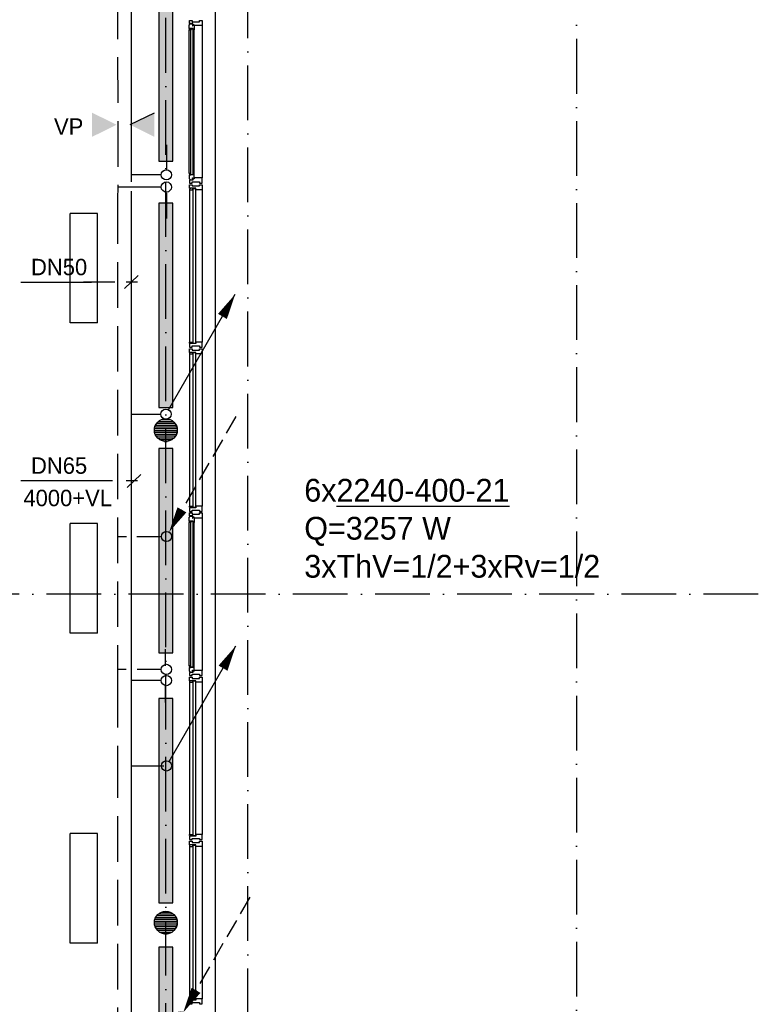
# Model space of a CAD drawing. Extents: x -866131 to -691536, y 173952 to 258052.
# Tile 156 of 160: x -728004 to -719910, y 237525 to 248321. Entities that reach past the tile are written whole.
import ezdxf

# ---------------------------------------------------------------- set-up
doc = ezdxf.new("R2010")
doc.units = 0
doc.header["$LTSCALE"] = 100
for name, pattern in [('2322107', [2000, 1000, 1000]), ('2322108', [7, 5, -2]), ('DASHDOT', [9, 6, -1.5, 0, -1.5])]:
    doc.linetypes.add(name, pattern=pattern)
doc.layers.get('0').update_dxf_attribs({"linetype": 'CONTINUOUS'})
for name, color, linetype in [('AL$7----_STRAMIEN', 1, 'DASHDOT'), ('AL21----_BUITENWAND', 4, 'CONTINUOUS'), ('AL28----_KONSTRUKTIE', 3, 'CONTINUOUS'), ('AL31----_BUITENKOZ', 7, 'CONTINUOUS'), ('ALXAA---_GEWBETON', 12, 'CONTINUOUS'), ('ALXOU---_GLAS', 7, 'CONTINUOUS'), ('ARMATUUR', 8, 'CONTINUOUS'), ('WI561---', 1, 'CONTINUOUS'), ('WL561---', 4, 'CONTINUOUS'), ('WL561---_AANVOER', 4, 'CONTINUOUS'), ('WL561---_RETOUR', 4, 'CONTINUOUS'), ('WL570---', 3, 'CONTINUOUS'), ('WL570---_RETOUR', 3, 'CONTINUOUS')]:
    doc.layers.add(name, color=color, linetype=linetype)
doc.styles.add('BURO-018', font='BUROFONT.shx', dxfattribs={"height": 180})
doc.styles.add('BURO-025', font='BUROFONT.shx', dxfattribs={"height": 250})

# ---------------------------------------------------------------- blocks, each defined once
blk = doc.blocks.new('2322401')
at = {"color": 0, "linetype": 'CONTINUOUS'}
for p, q in [((-0.5, 0.5, 1), (-0.5, 0.5)), ((-0.5, 0.5, 1), (-0.5, -0.5, 1)), ((0.5, 0.5, 1), (-0.5, 0.5, 1)), ((0.5, 0.5), (-0.5, 0.5)), ((-0.5, 0.5), (-0.5, -0.5)), ((0.5, 0.5, 1), (0.5, 0.5)), ((0.5, -0.5, 1), (0.5, 0.5, 1)), ((0.5, -0.5), (0.5, 0.5)), ((-0.5, -0.5, 1), (-0.5, -0.5)), ((-0.5, -0.5, 1), (0.5, -0.5, 1)), ((-0.5, -0.5), (0.5, -0.5)), ((0.5, -0.5, 1), (0.5, -0.5))]:
    blk.add_line(p, q, dxfattribs=at)
blk = doc.blocks.new('CVHATCH1')
at = {"color": 0, "linetype": 'CONTINUOUS'}
blk.add_solid([(-0.5, -0.5), (0.5, -0.5), (-0.5, 0.5), (0.5, 0.5)], dxfattribs=at)
blk = doc.blocks.new('LDV1107')
at = {"color": 0, "linetype": 'CONTINUOUS'}
blk.add_line((0.25, 0.433), (6.75, 11.691), dxfattribs=at)
blk.add_lwpolyline([(6.75, 11.691, 0, 1, 0), (5.5, 9.526, 1, 1, 0)], format="xyseb", dxfattribs=at)
blk.add_circle((0, 0), 0.5, dxfattribs=at)
blk = doc.blocks.new('LDV3108')
at = {"color": 0, "linetype": 'CONTINUOUS'}
for p, q in [((6.75, 11.691), (5.813, 10.068)), ((5.438, 9.418), (4.5, 7.794)), ((4.125, 7.145), (3.188, 5.521)), ((2.813, 4.871), (1.875, 3.248)), ((1.5, 2.598), (0.563, 0.974))]:
    blk.add_line(p, q, dxfattribs=at)
blk.add_lwpolyline([(0.25, 0.433, 0, 1, 0), (1.5, 2.598, 1, 1, 0)], format="xyseb", dxfattribs=at)
blk.add_circle((0, 0), 0.5, dxfattribs=at)
blk = doc.blocks.new('CVRINFO2')
at = {"color": 0, "linetype": 'CONTINUOUS', "style": 'BURO-025'}
for tag, p in [('CV_TEXT125', (0, 0)), ('CV_TEXT225', (0, -4.17)), ('CV_TEXT325', (0, -8.33)), ('CV_TEXT425', (0, -12.5))]:
    blk.add_attdef(tag, p, '', height=2.5, dxfattribs=at)

msp = doc.modelspace()

# ---------------------------------------------------------------- hatches: boundary and pattern name
at = {"layer": 'ALXAA---_GEWBETON'}
h = msp.add_hatch(dxfattribs=at)
h.set_pattern_fill('GEWPBET', color=8, scale=100, style=0)
h.set_pattern_definition([(0, (-876703.18, 210276.94), (0, 20), [])])
edge = h.paths.add_edge_path()
edge.add_arc((-726403.003, 243821.228), 125, 0, 360)
h = msp.add_hatch(dxfattribs=at)
h.set_pattern_fill('GEWPBET', color=8, scale=100, style=0)
h.set_pattern_definition([(0, (-876703.18, 204876.94), (0, 20), [])])
edge = h.paths.add_edge_path()
edge.add_arc((-726403.003, 238421.228), 125, 0, 360)
at = {"layer": 'WL570---'}
h = msp.add_hatch(color=1, dxfattribs=at)
h.paths.add_polyline_path([(-727210.446, 247037.141), (-726945.594, 247167.968), (-727210.446, 247167.968)])
h.paths.add_polyline_path([(-727210.446, 247167.968), (-726945.594, 247167.968), (-726945.594, 247170.51), (-727210.446, 247301.338)])
h = msp.add_hatch(color=1, dxfattribs=at)
h.paths.add_polyline_path([(-726527.956, 247037.141), (-726792.808, 247167.968), (-726527.956, 247167.968)])
h.paths.add_polyline_path([(-726527.956, 247167.968), (-726792.808, 247167.968), (-726792.808, 247170.51), (-726527.956, 247301.338)])

# ---------------------------------------------------------------- linework, layer by layer
at = {"layer": 'AL$7----_STRAMIEN', "color": 1}
msp.add_line((-721902.826, 252610.366), (-721902.826, 213916.491), dxfattribs=at)
for points in [[(-726402.826, 215336.46), (-726402.826, 252610.366)], [(-725502.826, 213916.491), (-725502.826, 252610.366)], [(-719909.644, 242021.228), (-759959.895, 242021.228)]]:
    msp.add_lwpolyline(points, dxfattribs=at)
at = {"layer": 'AL21----_BUITENWAND', "color": 8}
msp.add_line((-725862.826, 250961.366), (-725862.772, 233341.228), dxfattribs=at)
msp.add_line((-725862.826, 250961.366), (-725862.772, 233341.228), dxfattribs=at)
at = {"layer": 'AL28----_KONSTRUKTIE', "color": 8}
for centre in [(-726403.003, 243821.228), (-726402.826, 243821.228), (-726403.003, 238421.228), (-726402.826, 238421.228)]:
    msp.add_circle(centre, 125, dxfattribs=at)
at = {"layer": 'AL31----_BUITENKOZ', "color": 8}
for p, q in [((-726142.826, 246456.366), (-726142.826, 244786.366)), ((-726003.826, 246456.366), (-726003.826, 244786.366)), ((-726142.826, 244656.366), (-726142.826, 242986.366)), ((-726003.826, 244656.366), (-726003.826, 242986.366)), ((-726145.826, 242866.668), (-726141.584, 242869.117)), ((-726145.826, 242824.183), (-726145.826, 242866.668)), ((-726104.826, 242824.183), (-726145.826, 242824.183)), ((-726143.53, 242824.183), (-726129.997, 242824.183)), ((-726143.53, 242807.183), (-726143.53, 242824.183)), ((-726142.826, 242912.366), (-726113.326, 242912.366)), ((-726142.826, 242879.366), (-726142.826, 242912.366)), ((-726106.826, 242879.366), (-726142.826, 242879.366)), ((-726141.584, 242869.117), (-726141.584, 242876.183)), ((-726141.584, 242876.183), (-726111.826, 242876.183)), ((-726129.997, 242824.183), (-726129.997, 242807.183)), ((-726113.326, 242912.366), (-726113.326, 242898.366)), ((-726113.326, 242898.366), (-726033.326, 242898.366)), ((-726111.826, 242876.183), (-726111.826, 242853.683)), ((-726111.826, 242853.683), (-726106.826, 242853.683)), ((-726106.826, 242865.366), (-726106.826, 242879.366)), ((-726091.826, 242865.366), (-726106.826, 242865.366)), ((-726106.826, 242853.683), (-726106.826, 242861.683)), ((-726106.826, 242861.683), (-726091.826, 242861.683)), ((-726104.826, 242807.183), (-726104.826, 242824.183)), ((-726091.826, 242856.366), (-726091.826, 242865.366)), ((-726091.826, 242861.683), (-726091.826, 242856.366)), ((-726091.826, 242856.366), (-726091.826, 242809.242)), ((-726003.826, 242856.366), (-726091.826, 242856.366)), ((-726033.326, 242898.366), (-726033.326, 242912.366)), ((-726033.326, 242912.366), (-726003.826, 242912.366)), ((-726003.826, 242912.366), (-726003.826, 242856.366)), ((-726003.826, 242856.366), (-726003.826, 241186.366)), ((-726145.826, 241233.491), (-726145.826, 242809.242)), ((-726129.997, 242807.183), (-726143.53, 242807.183)), ((-726091.826, 242809.242), (-726104.826, 242807.183)), ((-726091.826, 241233.491), (-726091.826, 242809.242)), ((-726104.826, 241218.55), (-726145.826, 241218.55)), ((-726145.826, 241218.55), (-726145.826, 241176.064)), ((-726129.997, 241235.55), (-726143.53, 241235.55)), ((-726143.53, 241235.55), (-726143.53, 241218.55)), ((-726143.53, 241218.55), (-726129.997, 241218.55)), ((-726129.997, 241218.55), (-726129.997, 241235.55)), ((-726091.826, 241233.491), (-726104.826, 241235.55)), ((-726104.826, 241235.55), (-726104.826, 241218.55)), ((-726091.826, 241186.366), (-726091.826, 241233.491)), ((-726145.826, 241176.064), (-726141.584, 241173.615)), ((-726106.826, 241163.366), (-726142.826, 241163.366)), ((-726142.826, 241163.366), (-726142.826, 241130.366)), ((-726142.826, 241130.366), (-726113.326, 241130.366)), ((-726141.584, 241173.615), (-726141.584, 241166.55)), ((-726141.584, 241166.55), (-726111.826, 241166.55)), ((-726113.326, 241130.366), (-726113.326, 241144.366)), ((-726113.326, 241144.366), (-726033.326, 241144.366)), ((-726111.826, 241166.55), (-726111.826, 241189.05)), ((-726111.826, 241189.05), (-726106.826, 241189.05)), ((-726106.826, 241189.05), (-726106.826, 241181.05)), ((-726106.826, 241181.05), (-726091.826, 241181.05)), ((-726091.826, 241177.366), (-726106.826, 241177.366)), ((-726106.826, 241177.366), (-726106.826, 241163.366)), ((-726091.826, 241181.05), (-726091.826, 241186.366)), ((-726003.826, 241186.366), (-726091.826, 241186.366)), ((-726091.826, 241186.366), (-726091.826, 241177.366)), ((-726033.326, 241144.366), (-726033.326, 241130.366)), ((-726033.326, 241130.366), (-726003.826, 241130.366)), ((-726003.826, 241130.366), (-726003.826, 241186.366)), ((-726142.826, 241056.366), (-726142.826, 239386.366)), ((-726003.826, 241056.366), (-726003.826, 239386.366)), ((-726142.826, 239256.366), (-726142.826, 237586.366)), ((-726003.826, 239256.366), (-726003.826, 237586.366))]:
    msp.add_line(p, q, dxfattribs=at)
at = {"layer": 'AL31----_BUITENKOZ', "color": 8, "linetype": 'CONTINUOUS'}
for p, q in [((-726142.826, 244774.366), (-726142.826, 244786.366)), ((-726142.826, 244786.366), (-726105.826, 244786.366)), ((-726137.826, 244774.366), (-726142.826, 244774.366)), ((-726142.826, 244769.366), (-726142.826, 244730.366)), ((-726075.826, 244769.366), (-726142.826, 244769.366)), ((-726137.826, 244769.366), (-726137.826, 244774.366)), ((-726105.826, 244769.366), (-726137.826, 244769.366)), ((-726105.826, 244786.366), (-726105.826, 244769.366)), ((-726022.826, 244786.366), (-726075.826, 244786.366)), ((-726075.826, 244786.366), (-726075.826, 244769.366)), ((-726014.826, 244786.366), (-726022.826, 244786.366)), ((-726010.826, 244786.366), (-726014.826, 244786.366)), ((-726003.826, 244786.366), (-726010.826, 244786.366)), ((-726003.826, 244749.294), (-726003.826, 244786.366)), ((-726142.826, 244730.366), (-726136.826, 244730.366)), ((-726142.826, 244673.366), (-726142.826, 244712.366)), ((-726142.826, 244712.366), (-726136.826, 244712.366)), ((-726075.826, 244673.366), (-726142.826, 244673.366)), ((-726137.826, 244668.366), (-726142.826, 244668.366)), ((-726142.826, 244668.366), (-726142.826, 244656.366)), ((-726142.826, 244656.366), (-726105.826, 244656.366)), ((-726105.826, 244673.366), (-726137.826, 244673.366)), ((-726137.826, 244673.366), (-726137.826, 244668.366)), ((-726136.826, 244730.366), (-726122.826, 244730.366)), ((-726136.826, 244712.366), (-726122.826, 244712.366)), ((-726122.826, 244730.366), (-726122.826, 244730.366)), ((-726122.826, 244730.366), (-726112.826, 244730.366)), ((-726122.826, 244712.366), (-726122.826, 244712.366)), ((-726122.826, 244712.366), (-726112.826, 244712.366)), ((-726112.826, 244730.366), (-726112.826, 244744.366)), ((-726112.826, 244744.366), (-726032.826, 244744.366)), ((-726112.826, 244712.366), (-726112.826, 244698.366)), ((-726112.826, 244698.366), (-726032.826, 244698.366)), ((-726105.826, 244656.366), (-726105.826, 244673.366)), ((-726075.826, 244656.366), (-726075.826, 244673.366)), ((-726022.826, 244656.366), (-726075.826, 244656.366)), ((-726032.826, 244744.366), (-726032.826, 244730.366)), ((-726032.826, 244730.366), (-726023.826, 244730.366)), ((-726032.826, 244698.366), (-726032.826, 244712.366)), ((-726032.826, 244712.366), (-726023.326, 244712.366)), ((-726023.826, 244730.366), (-726023.826, 244730.366)), ((-726023.826, 244730.366), (-726009.826, 244730.366)), ((-726023.326, 244712.366), (-726023.326, 244712.366)), ((-726023.326, 244712.366), (-726009.826, 244712.366)), ((-726014.826, 244656.366), (-726022.826, 244656.366)), ((-726010.826, 244656.366), (-726014.826, 244656.366)), ((-726003.826, 244656.366), (-726010.826, 244656.366)), ((-726009.826, 244730.366), (-726003.826, 244730.366)), ((-726009.826, 244712.366), (-726003.826, 244712.366)), ((-726003.826, 244730.366), (-726003.826, 244749.294)), ((-726003.826, 244712.366), (-726003.826, 244693.439)), ((-726003.826, 244693.439), (-726003.826, 244656.366)), ((-726142.826, 242974.366), (-726142.826, 242986.366)), ((-726142.826, 242986.366), (-726105.826, 242986.366)), ((-726137.826, 242974.366), (-726142.826, 242974.366)), ((-726142.826, 242969.366), (-726142.826, 242930.366)), ((-726075.826, 242969.366), (-726142.826, 242969.366)), ((-726142.826, 242930.366), (-726136.826, 242930.366)), ((-726137.826, 242969.366), (-726137.826, 242974.366)), ((-726105.826, 242969.366), (-726137.826, 242969.366)), ((-726136.826, 242930.366), (-726122.826, 242930.366)), ((-726122.826, 242930.366), (-726122.826, 242930.366)), ((-726122.826, 242930.366), (-726112.826, 242930.366)), ((-726112.826, 242930.366), (-726112.826, 242944.366)), ((-726112.826, 242944.366), (-726032.826, 242944.366)), ((-726105.826, 242986.366), (-726105.826, 242969.366)), ((-726022.826, 242986.366), (-726075.826, 242986.366)), ((-726075.826, 242986.366), (-726075.826, 242969.366)), ((-726032.826, 242944.366), (-726032.826, 242930.366)), ((-726032.826, 242930.366), (-726023.826, 242930.366)), ((-726023.826, 242930.366), (-726023.826, 242930.366)), ((-726023.826, 242930.366), (-726009.826, 242930.366)), ((-726014.826, 242986.366), (-726022.826, 242986.366)), ((-726010.826, 242986.366), (-726014.826, 242986.366)), ((-726003.826, 242986.366), (-726010.826, 242986.366)), ((-726009.826, 242930.366), (-726003.826, 242930.366)), ((-726003.826, 242949.294), (-726003.826, 242986.366)), ((-726003.826, 242930.366), (-726003.826, 242949.294)), ((-726142.826, 241073.366), (-726142.826, 241112.366)), ((-726142.826, 241112.366), (-726136.826, 241112.366)), ((-726136.826, 241112.366), (-726122.826, 241112.366)), ((-726122.826, 241112.366), (-726122.826, 241112.366)), ((-726122.826, 241112.366), (-726112.826, 241112.366)), ((-726112.826, 241112.366), (-726112.826, 241098.366)), ((-726112.826, 241098.366), (-726032.826, 241098.366)), ((-726032.826, 241098.366), (-726032.826, 241112.366)), ((-726032.826, 241112.366), (-726023.326, 241112.366)), ((-726023.326, 241112.366), (-726023.326, 241112.366)), ((-726023.326, 241112.366), (-726009.826, 241112.366)), ((-726009.826, 241112.366), (-726003.826, 241112.366)), ((-726003.826, 241112.366), (-726003.826, 241093.439)), ((-726003.826, 241093.439), (-726003.826, 241056.366)), ((-726075.826, 241073.366), (-726142.826, 241073.366)), ((-726137.826, 241068.366), (-726142.826, 241068.366)), ((-726142.826, 241068.366), (-726142.826, 241056.366)), ((-726142.826, 241056.366), (-726105.826, 241056.366)), ((-726105.826, 241073.366), (-726137.826, 241073.366)), ((-726137.826, 241073.366), (-726137.826, 241068.366)), ((-726105.826, 241056.366), (-726105.826, 241073.366)), ((-726075.826, 241056.366), (-726075.826, 241073.366)), ((-726022.826, 241056.366), (-726075.826, 241056.366)), ((-726014.826, 241056.366), (-726022.826, 241056.366)), ((-726010.826, 241056.366), (-726014.826, 241056.366)), ((-726003.826, 241056.366), (-726010.826, 241056.366)), ((-726142.826, 239374.366), (-726142.826, 239386.366)), ((-726142.826, 239386.366), (-726105.826, 239386.366)), ((-726137.826, 239374.366), (-726142.826, 239374.366)), ((-726142.826, 239369.366), (-726142.826, 239330.366)), ((-726075.826, 239369.366), (-726142.826, 239369.366)), ((-726137.826, 239369.366), (-726137.826, 239374.366)), ((-726105.826, 239369.366), (-726137.826, 239369.366)), ((-726105.826, 239386.366), (-726105.826, 239369.366)), ((-726022.826, 239386.366), (-726075.826, 239386.366)), ((-726075.826, 239386.366), (-726075.826, 239369.366)), ((-726014.826, 239386.366), (-726022.826, 239386.366)), ((-726010.826, 239386.366), (-726014.826, 239386.366)), ((-726003.826, 239386.366), (-726010.826, 239386.366)), ((-726003.826, 239349.294), (-726003.826, 239386.366)), ((-726142.826, 239330.366), (-726136.826, 239330.366)), ((-726142.826, 239273.366), (-726142.826, 239312.366)), ((-726142.826, 239312.366), (-726136.826, 239312.366)), ((-726075.826, 239273.366), (-726142.826, 239273.366)), ((-726137.826, 239268.366), (-726142.826, 239268.366)), ((-726142.826, 239268.366), (-726142.826, 239256.366)), ((-726142.826, 239256.366), (-726105.826, 239256.366)), ((-726105.826, 239273.366), (-726137.826, 239273.366)), ((-726137.826, 239273.366), (-726137.826, 239268.366)), ((-726136.826, 239330.366), (-726122.826, 239330.366)), ((-726136.826, 239312.366), (-726122.826, 239312.366)), ((-726122.826, 239330.366), (-726122.826, 239330.366)), ((-726122.826, 239330.366), (-726112.826, 239330.366)), ((-726122.826, 239312.366), (-726122.826, 239312.366)), ((-726122.826, 239312.366), (-726112.826, 239312.366)), ((-726112.826, 239330.366), (-726112.826, 239344.366)), ((-726112.826, 239344.366), (-726032.826, 239344.366)), ((-726112.826, 239312.366), (-726112.826, 239298.366)), ((-726112.826, 239298.366), (-726032.826, 239298.366)), ((-726105.826, 239256.366), (-726105.826, 239273.366)), ((-726075.826, 239256.366), (-726075.826, 239273.366)), ((-726022.826, 239256.366), (-726075.826, 239256.366)), ((-726032.826, 239344.366), (-726032.826, 239330.366)), ((-726032.826, 239330.366), (-726023.826, 239330.366)), ((-726032.826, 239298.366), (-726032.826, 239312.366)), ((-726032.826, 239312.366), (-726023.326, 239312.366)), ((-726023.826, 239330.366), (-726023.826, 239330.366)), ((-726023.826, 239330.366), (-726009.826, 239330.366)), ((-726023.326, 239312.366), (-726023.326, 239312.366)), ((-726023.326, 239312.366), (-726009.826, 239312.366)), ((-726014.826, 239256.366), (-726022.826, 239256.366)), ((-726010.826, 239256.366), (-726014.826, 239256.366)), ((-726003.826, 239256.366), (-726010.826, 239256.366)), ((-726009.826, 239330.366), (-726003.826, 239330.366)), ((-726009.826, 239312.366), (-726003.826, 239312.366)), ((-726003.826, 239330.366), (-726003.826, 239349.294)), ((-726003.826, 239312.366), (-726003.826, 239293.439)), ((-726003.826, 239293.439), (-726003.826, 239256.366)), ((-726142.826, 237574.366), (-726142.826, 237586.366)), ((-726142.826, 237586.366), (-726105.826, 237586.366)), ((-726137.826, 237574.366), (-726142.826, 237574.366)), ((-726142.826, 237569.366), (-726142.826, 237530.366)), ((-726075.826, 237569.366), (-726142.826, 237569.366)), ((-726142.826, 237530.366), (-726136.826, 237530.366)), ((-726137.826, 237569.366), (-726137.826, 237574.366)), ((-726105.826, 237569.366), (-726137.826, 237569.366)), ((-726136.826, 237530.366), (-726122.826, 237530.366)), ((-726122.826, 237530.366), (-726122.826, 237530.366)), ((-726122.826, 237530.366), (-726112.826, 237530.366)), ((-726112.826, 237530.366), (-726112.826, 237544.366)), ((-726112.826, 237544.366), (-726032.826, 237544.366)), ((-726105.826, 237586.366), (-726105.826, 237569.366)), ((-726022.826, 237586.366), (-726075.826, 237586.366)), ((-726075.826, 237586.366), (-726075.826, 237569.366)), ((-726032.826, 237544.366), (-726032.826, 237530.366)), ((-726032.826, 237530.366), (-726023.826, 237530.366)), ((-726023.826, 237530.366), (-726023.826, 237530.366)), ((-726023.826, 237530.366), (-726009.826, 237530.366)), ((-726014.826, 237586.366), (-726022.826, 237586.366)), ((-726010.826, 237586.366), (-726014.826, 237586.366)), ((-726003.826, 237586.366), (-726010.826, 237586.366)), ((-726009.826, 237530.366), (-726003.826, 237530.366)), ((-726003.826, 237549.294), (-726003.826, 237586.366)), ((-726003.826, 237530.366), (-726003.826, 237549.294))]:
    msp.add_line(p, q, dxfattribs=at)
at = {"layer": 'AL31----_BUITENKOZ', "color": 8}
for points in [[(-726145.826, 248266.668), (-726141.584, 248269.117), (-726141.584, 248276.183), (-726111.826, 248276.183), (-726111.826, 248253.683), (-726106.826, 248253.683), (-726106.826, 248261.683), (-726091.826, 248261.683), (-726091.826, 248256.366), (-726091.826, 248209.242), (-726104.826, 248207.183), (-726104.826, 248224.183), (-726145.826, 248224.183)], [(-726145.826, 248266.668), (-726141.584, 248269.117), (-726141.584, 248276.183), (-726111.826, 248276.183), (-726111.826, 248253.683), (-726106.826, 248253.683), (-726106.826, 248261.683), (-726091.826, 248261.683), (-726091.826, 248256.366), (-726091.826, 248209.242), (-726104.826, 248207.183), (-726104.826, 248224.183), (-726145.826, 248224.183)], [(-726143.53, 248224.183), (-726129.997, 248224.183), (-726129.997, 248207.183), (-726143.53, 248207.183)], [(-726143.53, 248224.183), (-726129.997, 248224.183), (-726129.997, 248207.183), (-726143.53, 248207.183)], [(-726142.826, 248312.366), (-726113.326, 248312.366), (-726113.326, 248298.366), (-726033.326, 248298.366), (-726033.326, 248312.366), (-726003.826, 248312.366), (-726003.826, 248256.366), (-726091.826, 248256.366), (-726091.826, 248265.366), (-726106.826, 248265.366), (-726106.826, 248279.366), (-726142.826, 248279.366)], [(-726142.826, 248312.366), (-726113.326, 248312.366), (-726113.326, 248298.366), (-726033.326, 248298.366), (-726033.326, 248312.366), (-726003.826, 248312.366), (-726003.826, 248256.366), (-726091.826, 248256.366), (-726091.826, 248265.366), (-726106.826, 248265.366), (-726106.826, 248279.366), (-726142.826, 248279.366)], [(-726145.826, 246576.064), (-726141.584, 246573.615), (-726141.584, 246566.55), (-726111.826, 246566.55), (-726111.826, 246589.05), (-726106.826, 246589.05), (-726106.826, 246581.05), (-726091.826, 246581.05), (-726091.826, 246586.366), (-726091.826, 246633.491), (-726104.826, 246635.55), (-726104.826, 246618.55), (-726145.826, 246618.55)], [(-726145.826, 246576.064), (-726141.584, 246573.615), (-726141.584, 246566.55), (-726111.826, 246566.55), (-726111.826, 246589.05), (-726106.826, 246589.05), (-726106.826, 246581.05), (-726091.826, 246581.05), (-726091.826, 246586.366), (-726091.826, 246633.491), (-726104.826, 246635.55), (-726104.826, 246618.55), (-726145.826, 246618.55)], [(-726143.53, 246618.55), (-726129.997, 246618.55), (-726129.997, 246635.55), (-726143.53, 246635.55)], [(-726143.53, 246618.55), (-726129.997, 246618.55), (-726129.997, 246635.55), (-726143.53, 246635.55)], [(-726142.826, 246530.366), (-726113.326, 246530.366), (-726113.326, 246544.366), (-726033.326, 246544.366), (-726033.326, 246530.366), (-726003.826, 246530.366), (-726003.826, 246586.366), (-726091.826, 246586.366), (-726091.826, 246577.366), (-726106.826, 246577.366), (-726106.826, 246563.366), (-726142.826, 246563.366)], [(-726142.826, 246530.366), (-726113.326, 246530.366), (-726113.326, 246544.366), (-726033.326, 246544.366), (-726033.326, 246530.366), (-726003.826, 246530.366), (-726003.826, 246586.366), (-726091.826, 246586.366), (-726091.826, 246577.366), (-726106.826, 246577.366), (-726106.826, 246563.366), (-726142.826, 246563.366)], [(-726145.826, 242866.668), (-726141.584, 242869.117), (-726141.584, 242876.183), (-726111.826, 242876.183), (-726111.826, 242853.683), (-726106.826, 242853.683), (-726106.826, 242861.683), (-726091.826, 242861.683), (-726091.826, 242856.366), (-726091.826, 242809.242), (-726104.826, 242807.183), (-726104.826, 242824.183), (-726145.826, 242824.183)], [(-726143.53, 242824.183), (-726129.997, 242824.183), (-726129.997, 242807.183), (-726143.53, 242807.183)], [(-726142.826, 242912.366), (-726113.326, 242912.366), (-726113.326, 242898.366), (-726033.326, 242898.366), (-726033.326, 242912.366), (-726003.826, 242912.366), (-726003.826, 242856.366), (-726091.826, 242856.366), (-726091.826, 242865.366), (-726106.826, 242865.366), (-726106.826, 242879.366), (-726142.826, 242879.366)], [(-726145.826, 241176.064), (-726141.584, 241173.615), (-726141.584, 241166.55), (-726111.826, 241166.55), (-726111.826, 241189.05), (-726106.826, 241189.05), (-726106.826, 241181.05), (-726091.826, 241181.05), (-726091.826, 241186.366), (-726091.826, 241233.491), (-726104.826, 241235.55), (-726104.826, 241218.55), (-726145.826, 241218.55)], [(-726143.53, 241218.55), (-726129.997, 241218.55), (-726129.997, 241235.55), (-726143.53, 241235.55)], [(-726142.826, 241130.366), (-726113.326, 241130.366), (-726113.326, 241144.366), (-726033.326, 241144.366), (-726033.326, 241130.366), (-726003.826, 241130.366), (-726003.826, 241186.366), (-726091.826, 241186.366), (-726091.826, 241177.366), (-726106.826, 241177.366), (-726106.826, 241163.366), (-726142.826, 241163.366)]]:
    msp.add_lwpolyline(points, close=True, dxfattribs=at)
for points in [[(-726003.826, 248256.366), (-726003.826, 246586.366)], [(-726003.826, 248256.366), (-726003.826, 246586.366)], [(-726145.826, 246633.491), (-726145.826, 248209.242)], [(-726145.826, 246633.491), (-726145.826, 248209.242)], [(-726091.826, 246633.491), (-726091.826, 248209.242)], [(-726091.826, 246633.491), (-726091.826, 248209.242)], [(-726142.826, 246456.366), (-726142.826, 244786.366)], [(-726003.826, 246456.366), (-726003.826, 244786.366)], [(-726142.826, 244656.366), (-726142.826, 242986.366)], [(-726003.826, 244656.366), (-726003.826, 242986.366)], [(-726003.826, 242856.366), (-726003.826, 241186.366)], [(-726145.826, 241233.491), (-726145.826, 242809.242)], [(-726091.826, 241233.491), (-726091.826, 242809.242)], [(-726142.826, 241056.366), (-726142.826, 239386.366)], [(-726003.826, 241056.366), (-726003.826, 239386.366)], [(-726142.826, 239256.366), (-726142.826, 237586.366)], [(-726003.826, 239256.366), (-726003.826, 237586.366)]]:
    msp.add_lwpolyline(points, dxfattribs=at)
at = {"layer": 'AL31----_BUITENKOZ', "color": 8, "linetype": 'CONTINUOUS'}
for points in [[(-726142.826, 246473.366), (-726142.826, 246512.366), (-726136.826, 246512.366), (-726122.826, 246512.366), (-726122.826, 246512.366), (-726112.826, 246512.366), (-726112.826, 246498.366), (-726032.826, 246498.366), (-726032.826, 246512.366), (-726023.326, 246512.366), (-726023.326, 246512.366), (-726009.826, 246512.366), (-726003.826, 246512.366), (-726003.826, 246493.439), (-726003.826, 246456.366), (-726010.826, 246456.366), (-726014.826, 246456.366), (-726022.826, 246456.366), (-726075.826, 246456.366), (-726075.826, 246473.366)], [(-726142.826, 246473.366), (-726142.826, 246512.366), (-726136.826, 246512.366), (-726122.826, 246512.366), (-726122.826, 246512.366), (-726112.826, 246512.366), (-726112.826, 246498.366), (-726032.826, 246498.366), (-726032.826, 246512.366), (-726023.326, 246512.366), (-726023.326, 246512.366), (-726009.826, 246512.366), (-726003.826, 246512.366), (-726003.826, 246493.439), (-726003.826, 246456.366), (-726010.826, 246456.366), (-726014.826, 246456.366), (-726022.826, 246456.366), (-726075.826, 246456.366), (-726075.826, 246473.366)], [(-726105.826, 246473.366), (-726137.826, 246473.366), (-726137.826, 246468.366), (-726142.826, 246468.366), (-726142.826, 246456.366), (-726105.826, 246456.366)], [(-726105.826, 246473.366), (-726137.826, 246473.366), (-726137.826, 246468.366), (-726142.826, 246468.366), (-726142.826, 246456.366), (-726105.826, 246456.366)], [(-726105.826, 244769.366), (-726137.826, 244769.366), (-726137.826, 244774.366), (-726142.826, 244774.366), (-726142.826, 244786.366), (-726105.826, 244786.366)], [(-726142.826, 244769.366), (-726142.826, 244730.366), (-726136.826, 244730.366), (-726122.826, 244730.366), (-726122.826, 244730.366), (-726112.826, 244730.366), (-726112.826, 244744.366), (-726032.826, 244744.366), (-726032.826, 244730.366), (-726023.826, 244730.366), (-726023.826, 244730.366), (-726009.826, 244730.366), (-726003.826, 244730.366), (-726003.826, 244749.294), (-726003.826, 244786.366), (-726010.826, 244786.366), (-726014.826, 244786.366), (-726022.826, 244786.366), (-726075.826, 244786.366), (-726075.826, 244769.366)], [(-726142.826, 244673.366), (-726142.826, 244712.366), (-726136.826, 244712.366), (-726122.826, 244712.366), (-726122.826, 244712.366), (-726112.826, 244712.366), (-726112.826, 244698.366), (-726032.826, 244698.366), (-726032.826, 244712.366), (-726023.326, 244712.366), (-726023.326, 244712.366), (-726009.826, 244712.366), (-726003.826, 244712.366), (-726003.826, 244693.439), (-726003.826, 244656.366), (-726010.826, 244656.366), (-726014.826, 244656.366), (-726022.826, 244656.366), (-726075.826, 244656.366), (-726075.826, 244673.366)], [(-726105.826, 244673.366), (-726137.826, 244673.366), (-726137.826, 244668.366), (-726142.826, 244668.366), (-726142.826, 244656.366), (-726105.826, 244656.366)], [(-726105.826, 242969.366), (-726137.826, 242969.366), (-726137.826, 242974.366), (-726142.826, 242974.366), (-726142.826, 242986.366), (-726105.826, 242986.366)], [(-726142.826, 242969.366), (-726142.826, 242930.366), (-726136.826, 242930.366), (-726122.826, 242930.366), (-726122.826, 242930.366), (-726112.826, 242930.366), (-726112.826, 242944.366), (-726032.826, 242944.366), (-726032.826, 242930.366), (-726023.826, 242930.366), (-726023.826, 242930.366), (-726009.826, 242930.366), (-726003.826, 242930.366), (-726003.826, 242949.294), (-726003.826, 242986.366), (-726010.826, 242986.366), (-726014.826, 242986.366), (-726022.826, 242986.366), (-726075.826, 242986.366), (-726075.826, 242969.366)], [(-726142.826, 241073.366), (-726142.826, 241112.366), (-726136.826, 241112.366), (-726122.826, 241112.366), (-726122.826, 241112.366), (-726112.826, 241112.366), (-726112.826, 241098.366), (-726032.826, 241098.366), (-726032.826, 241112.366), (-726023.326, 241112.366), (-726023.326, 241112.366), (-726009.826, 241112.366), (-726003.826, 241112.366), (-726003.826, 241093.439), (-726003.826, 241056.366), (-726010.826, 241056.366), (-726014.826, 241056.366), (-726022.826, 241056.366), (-726075.826, 241056.366), (-726075.826, 241073.366)], [(-726105.826, 241073.366), (-726137.826, 241073.366), (-726137.826, 241068.366), (-726142.826, 241068.366), (-726142.826, 241056.366), (-726105.826, 241056.366)], [(-726105.826, 239369.366), (-726137.826, 239369.366), (-726137.826, 239374.366), (-726142.826, 239374.366), (-726142.826, 239386.366), (-726105.826, 239386.366)], [(-726142.826, 239369.366), (-726142.826, 239330.366), (-726136.826, 239330.366), (-726122.826, 239330.366), (-726122.826, 239330.366), (-726112.826, 239330.366), (-726112.826, 239344.366), (-726032.826, 239344.366), (-726032.826, 239330.366), (-726023.826, 239330.366), (-726023.826, 239330.366), (-726009.826, 239330.366), (-726003.826, 239330.366), (-726003.826, 239349.294), (-726003.826, 239386.366), (-726010.826, 239386.366), (-726014.826, 239386.366), (-726022.826, 239386.366), (-726075.826, 239386.366), (-726075.826, 239369.366)], [(-726142.826, 239273.366), (-726142.826, 239312.366), (-726136.826, 239312.366), (-726122.826, 239312.366), (-726122.826, 239312.366), (-726112.826, 239312.366), (-726112.826, 239298.366), (-726032.826, 239298.366), (-726032.826, 239312.366), (-726023.326, 239312.366), (-726023.326, 239312.366), (-726009.826, 239312.366), (-726003.826, 239312.366), (-726003.826, 239293.439), (-726003.826, 239256.366), (-726010.826, 239256.366), (-726014.826, 239256.366), (-726022.826, 239256.366), (-726075.826, 239256.366), (-726075.826, 239273.366)], [(-726105.826, 239273.366), (-726137.826, 239273.366), (-726137.826, 239268.366), (-726142.826, 239268.366), (-726142.826, 239256.366), (-726105.826, 239256.366)], [(-726105.826, 237569.366), (-726137.826, 237569.366), (-726137.826, 237574.366), (-726142.826, 237574.366), (-726142.826, 237586.366), (-726105.826, 237586.366)], [(-726142.826, 237569.366), (-726142.826, 237530.366), (-726136.826, 237530.366), (-726122.826, 237530.366), (-726122.826, 237530.366), (-726112.826, 237530.366), (-726112.826, 237544.366), (-726032.826, 237544.366), (-726032.826, 237530.366), (-726023.826, 237530.366), (-726023.826, 237530.366), (-726009.826, 237530.366), (-726003.826, 237530.366), (-726003.826, 237549.294), (-726003.826, 237586.366), (-726010.826, 237586.366), (-726014.826, 237586.366), (-726022.826, 237586.366), (-726075.826, 237586.366), (-726075.826, 237569.366)]]:
    msp.add_lwpolyline(points, close=True, dxfattribs=at)
at = {"layer": 'ALXAA---_GEWBETON', "color": 8}
for p, q in [((-726502.288, 243896.94), (-726303.365, 243896.94)), ((-726483.226, 243916.94), (-726322.427, 243916.94)), ((-726450.108, 243936.94), (-726355.545, 243936.94)), ((-726527.753, 243816.94), (-726277.9, 243816.94)), ((-726526.835, 243836.94), (-726278.818, 243836.94)), ((-726525.444, 243796.94), (-726280.208, 243796.94)), ((-726522.616, 243856.94), (-726283.036, 243856.94)), ((-726514.724, 243876.94), (-726290.929, 243876.94)), ((-726519.718, 243776.94), (-726285.935, 243776.94)), ((-726510.028, 243756.94), (-726295.625, 243756.94)), ((-726495.134, 243736.94), (-726310.519, 243736.94)), ((-726471.74, 243716.94), (-726333.912, 243716.94)), ((-726416.156, 243696.94), (-726389.496, 243696.94)), ((-726502.288, 238496.94), (-726303.365, 238496.94)), ((-726483.226, 238516.94), (-726322.427, 238516.94)), ((-726450.108, 238536.94), (-726355.545, 238536.94)), ((-726527.753, 238416.94), (-726277.9, 238416.94)), ((-726526.835, 238436.94), (-726278.818, 238436.94)), ((-726525.444, 238396.94), (-726280.208, 238396.94)), ((-726522.616, 238456.94), (-726283.036, 238456.94)), ((-726514.724, 238476.94), (-726290.929, 238476.94)), ((-726519.718, 238376.94), (-726285.935, 238376.94)), ((-726510.028, 238356.94), (-726295.625, 238356.94)), ((-726495.134, 238336.94), (-726310.519, 238336.94)), ((-726471.74, 238316.94), (-726333.912, 238316.94)), ((-726416.156, 238296.94), (-726389.496, 238296.94))]:
    msp.add_line(p, q, dxfattribs=at)
at = {"layer": 'ALXOU---_GLAS', "color": 8}
for p, q in [((-726103.826, 244771.366), (-726103.826, 246471.366)), ((-726103.826, 246471.366), (-726077.826, 246471.366)), ((-726077.826, 246471.366), (-726077.826, 244771.366)), ((-726077.826, 244771.366), (-726103.826, 244771.366)), ((-726103.826, 242971.366), (-726103.826, 244671.366)), ((-726103.826, 244671.366), (-726077.826, 244671.366)), ((-726077.826, 244671.366), (-726077.826, 242971.366)), ((-726077.826, 242971.366), (-726103.826, 242971.366)), ((-726127.997, 241220.55), (-726127.997, 242822.183)), ((-726127.997, 242822.183), (-726106.826, 242822.183)), ((-726106.826, 242822.183), (-726106.826, 241220.55)), ((-726106.826, 241220.55), (-726127.997, 241220.55)), ((-726103.826, 239371.366), (-726103.826, 241071.366)), ((-726103.826, 241071.366), (-726077.826, 241071.366)), ((-726077.826, 241071.366), (-726077.826, 239371.366)), ((-726077.826, 239371.366), (-726103.826, 239371.366)), ((-726103.826, 237571.366), (-726103.826, 239271.366)), ((-726103.826, 239271.366), (-726077.826, 239271.366)), ((-726077.826, 239271.366), (-726077.826, 237571.366)), ((-726077.826, 237571.366), (-726103.826, 237571.366))]:
    msp.add_line(p, q, dxfattribs=at)
for points in [[(-726106.826, 246620.55), (-726127.997, 246620.55), (-726127.997, 248222.183), (-726106.826, 248222.183)], [(-726106.826, 246620.55), (-726127.997, 246620.55), (-726127.997, 248222.183), (-726106.826, 248222.183)], [(-726077.826, 244771.366), (-726103.826, 244771.366), (-726103.826, 246471.366), (-726077.826, 246471.366)], [(-726077.826, 242971.366), (-726103.826, 242971.366), (-726103.826, 244671.366), (-726077.826, 244671.366)], [(-726106.826, 241220.55), (-726127.997, 241220.55), (-726127.997, 242822.183), (-726106.826, 242822.183)], [(-726077.826, 239371.366), (-726103.826, 239371.366), (-726103.826, 241071.366), (-726077.826, 241071.366)], [(-726077.826, 237571.366), (-726103.826, 237571.366), (-726103.826, 239271.366), (-726077.826, 239271.366)]]:
    msp.add_lwpolyline(points, close=True, dxfattribs=at)
at = {"layer": 'ARMATUUR', "color": 8}
for points in [[(-727152.826, 246196.228), (-727452.826, 246196.228)], [(-727452.826, 244996.228), (-727452.826, 246196.228)], [(-727152.826, 244996.228), (-727152.826, 246196.228)], [(-727152.826, 244996.228), (-727452.826, 244996.228)], [(-727452.826, 241596.228), (-727452.826, 242796.228)], [(-727152.826, 242796.228), (-727452.826, 242796.228)], [(-727152.826, 241596.228), (-727152.826, 242796.228)], [(-727152.826, 241596.228), (-727452.826, 241596.228)], [(-727452.826, 238196.228), (-727452.826, 239396.228)], [(-727152.826, 239396.228), (-727452.826, 239396.228)], [(-727152.826, 238196.228), (-727152.826, 239396.228)], [(-727152.826, 238196.228), (-727452.826, 238196.228)]]:
    msp.add_lwpolyline(points, dxfattribs=at)
at = {"layer": 'WL561---_AANVOER', "linetype": '2322107'}
for p, q in [((-726782.093, 250159.539), (-726782.093, 246544.759)), ((-726390.57, 246667.542), (-726390.57, 246949.384)), ((-726453.453, 246619.723), (-726782.093, 246619.723)), ((-726782.093, 246439.297), (-726782.093, 240079.108)), ((-726390.57, 246141.944), (-726390.57, 246423.786)), ((-726453.453, 243991.734), (-726782.093, 243991.734)), ((-726405.448, 241235.907), (-726405.448, 241418.723)), ((-726453.453, 241075.009), (-726782.093, 241075.009)), ((-726405.448, 240834.133), (-726405.448, 241016.949)), ((-726782.093, 240216.661), (-726782.093, 235708.806)), ((-726424.023, 240134.732), (-726782.093, 240134.732))]:
    msp.add_line(p, q, dxfattribs=at)
at = {"layer": 'WL561---_RETOUR', "linetype": '2322108'}
for p, q in [((-726932.093, 250009.539), (-726930.078, 246485.664)), ((-726930.078, 246485.664), (-726932.093, 246362.15)), ((-726453.453, 246485.664), (-726930.078, 246485.664)), ((-726932.093, 246362.15), (-726932.093, 241059.466)), ((-726834.409, 242652.165), (-726932.093, 242652.165)), ((-726445.469, 242652.165), (-726720.297, 242652.165)), ((-726838.376, 241196.578), (-726932.093, 241196.578)), ((-726453.453, 241196.578), (-726717.438, 241196.578)), ((-726932.093, 241059.466), (-726932.093, 240288.796)), ((-726932.093, 240288.796), (-726932.093, 234480.224))]:
    msp.add_line(p, q, dxfattribs=at)
at = {"layer": 'WL561---_RETOUR', "color": 1}
for centre in [(-726397.203, 246620.306), (-726397.203, 246486.619), (-726397.203, 241196.496), (-726397.203, 241074.927)]:
    msp.add_circle(centre, 56.25, dxfattribs=at)
at = {"layer": 'WL570---', "color": 1}
for p, q in [((-726792.808, 247170.51), (-726527.956, 247301.338)), ((-726856.944, 245374.644), (-726707.242, 245515.96)), ((-727992.75, 245444.488), (-727218.98, 245445.008)), ((-727304.561, 245445.109), (-726961.155, 245445.182)), ((-726836.414, 245445.266), (-726711.606, 245445.35)), ((-727992.75, 243267.398), (-727218.98, 243267.918)), ((-727357.363, 243268.019), (-726985.973, 243268.091)), ((-726836.414, 243268.175), (-726711.606, 243268.259)), ((-726828.041, 243193.445), (-726678.339, 243334.761))]:
    msp.add_line(p, q, dxfattribs=at)

# ---------------------------------------------------------------- block references
at = {"layer": 'WI561---'}
ref = msp.add_blockref('CVRINFO2', (-724885.606, 243036.442, 120), dxfattribs=dict(at, xscale=100, yscale=100, zscale=100))
ref.add_attrib('CV_TEXT125', '6x%%u2240-400-21', (-724885.606, 243036.442, 120), dxfattribs={"layer": '0', "color": 2, "linetype": 'CONTINUOUS', "height": 250, "style": 'BURO-025'})
ref.add_attrib('CV_TEXT225', 'Q=3257 W', (-724885.606, 242619.775, 120), dxfattribs={"layer": '0', "color": 2, "linetype": 'CONTINUOUS', "height": 250, "style": 'BURO-025'})
ref.add_attrib('CV_TEXT325', '3xThV=1/2+3xRv=1/2', (-724885.606, 242203.109, 120), dxfattribs={"layer": '0', "color": 2, "linetype": 'CONTINUOUS', "height": 250, "style": 'BURO-025'})
at = {"layer": 'WL561---', "xscale": 2240, "yscale": 150, "rotation": 89.99999999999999}
for name, p, zscale in [('2322401', (-726402.826, 247891.683), 400), ('CVHATCH1', (-726402.826, 247891.683), 2240), ('2322401', (-726402.826, 245188.689), 400), ('CVHATCH1', (-726402.826, 245188.689), 2240), ('2322401', (-726402.826, 242497.63), 400), ('CVHATCH1', (-726402.826, 242497.63), 2240), ('2322401', (-726402.826, 239757.63), 400), ('CVHATCH1', (-726402.826, 239757.63), 2240), ('2322401', (-726402.826, 237030.924), 400), ('CVHATCH1', (-726402.826, 237030.924), 2240)]:
    msp.add_blockref(name, p, dxfattribs=dict(at, zscale=zscale))
at = {"layer": 'WL561---_AANVOER', "color": 2, "xscale": 112.5, "yscale": 112.5, "zscale": 112.5}
for p in [(-726401.263, 243996.182), (-726395.023, 240139.179)]:
    msp.add_blockref('LDV1107', p, dxfattribs=at)
at = {"layer": 'WL561---_RETOUR', "color": 2, "xscale": 112.5, "yscale": 112.5, "zscale": 112.5}
for p in [(-726395.336, 242654.322), (-726240.733, 237386.055)]:
    msp.add_blockref('LDV3108', p, dxfattribs=at)

# ---------------------------------------------------------------- texts
at = {"layer": 'WL570---', "color": 1, "style": 'BURO-018'}
for s, p in [('VP', (-727628.343, 247059.268)), ('DN50', (-727880.274, 245519.178)), ('DN65', (-727880.274, 243342.087))]:
    msp.add_text(s, height=180, dxfattribs=at).set_placement(p)
at = {"layer": 'WL570---_RETOUR', "color": 1, "style": 'BURO-018'}
msp.add_text('4000+VL', height=180, dxfattribs=at).set_placement((-727963.88, 242987.001))

doc.saveas('drawing.dxf')
